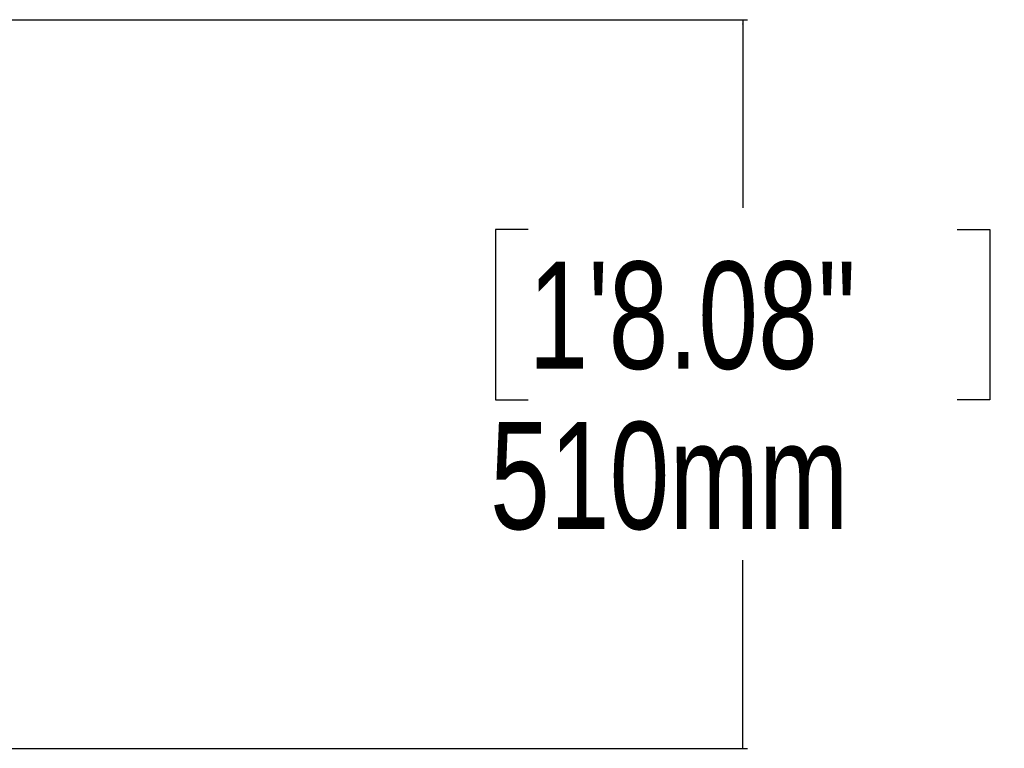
# Model space of a CAD drawing. Header units: millimetres. Extents: x 20 to 26560, y 40 to 18133.
# Tile 86 of 97: x 22789 to 24166, y 630 to 1650. Entities that reach past the tile are written whole.
import ezdxf

# ---------------------------------------------------------------- set-up
doc = ezdxf.new("R2010")
doc.units = ezdxf.units.MM
doc.header["$LTSCALE"] = 2
doc.layers.add('COMPONENT_GEOMETRY', color=7, linetype='Continuous')
doc.styles.add('SLDTEXTSTYLE0', font='TXT', dxfattribs={"width": 0.75})
doc.dimstyles.new('SLDDIMSTYLE1', dxfattribs={"dimtxt": 150, "dimasz": 6.604, "dimexe": 0, "dimexo": 0.0625, "dimgap": 37.5, "dimtad": 0, "dimtih": 1, "dimtoh": 1, "dimdec": 0, "dimrnd": 1e-09, "dimzin": 12, "dimdsep": 46, "dimtxsty": 'SLDTEXTSTYLE0', "dimsah": 1, "dimcen": 0.09, "dimadec": 0, "dimazin": 3, "dimtfac": 1, "dimtdec": 0, "dimtofl": 0, "dimtmove": 0, "dimatfit": 3, "dimfxl": 1, "dimfrac": 2, "dimtolj": 1, "dimtzin": 12, "dimarcsym": 0})

# ---------------------------------------------------------------- blocks, each defined once
blk = doc.blocks.new('_D_5')
at = {"layer": 'COMPONENT_GEOMETRY', "color": 7}
for p, q in [((22760, 1650.3), (23806.9, 1650.3)), ((23800.5, 1650.3), (23800.5, 1386.8)), ((23500.4, 1356.4), (23454.7, 1356.4)), ((23454.7, 1356.4), (23454.7, 1118.2)), ((24100.6, 1356.4), (24146.3, 1356.4)), ((24146.3, 1356.4), (24146.3, 1118.2)), ((23454.7, 1118.2), (23500.4, 1118.2)), ((24146.3, 1118.2), (24100.6, 1118.2)), ((23800.5, 630.3), (23800.5, 893.8)), ((22612, 630.3), (23806.9, 630.3))]:
    blk.add_line(p, q, dxfattribs=at)
for points in [[(23800.5, 1650.3), (23799.5, 1643.7), (23801.5, 1643.7)], [(23800.5, 630.3), (23801.5, 636.9), (23799.5, 636.9)]]:
    blk.add_solid(points, dxfattribs=at)
at = {"layer": 'COMPONENT_GEOMETRY', "color": 7, "char_height": 150, "attachment_point": 1, "style": 'SLDTEXTSTYLE0'}
for s, insert in [('1\'8.08"', (23500.4, 1311.6)), ('510mm', (23446.8, 1087.2))]:
    blk.add_mtext(s, dxfattribs=dict(at, insert=insert))

msp = doc.modelspace()

# ---------------------------------------------------------------- dimensions: what is measured, and where the dimension line sits
at = {"layer": 'COMPONENT_GEOMETRY', "color": 7}
dim = msp.add_linear_dim(base=(23800.52, 1650.33), p1=(22609.5, 630.33), p2=(22757.5, 1650.33), angle=90, dimstyle='SLDDIMSTYLE1', dxfattribs=at)
dim.commit()
dim.dimension.update_dxf_attribs({"geometry": '_D_5', "text_midpoint": (23800.52, 1140.33), "dimtype": 160})

doc.saveas('drawing.dxf')
